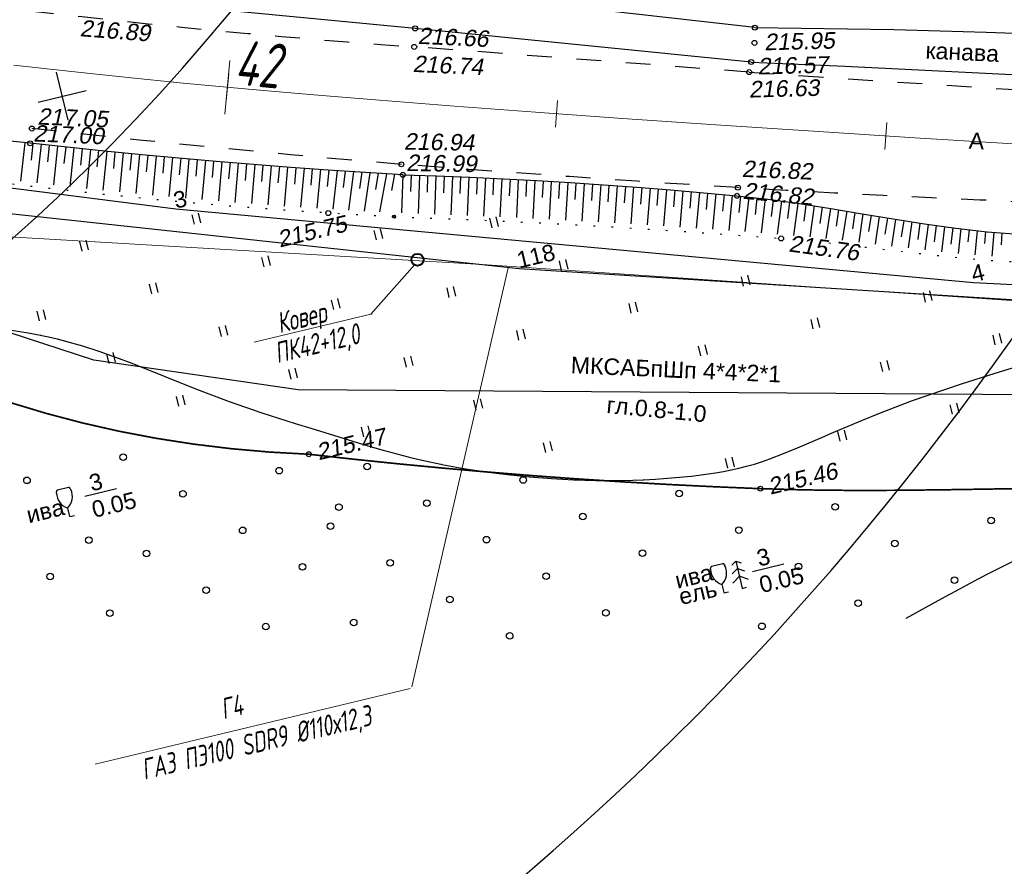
# Model space of a CAD drawing. Header units: millimetres. Extents: x -10 to 1169, y 1 to 1686.
# Tile 19 of 224: x 383 to 442, y 71 to 122. Entities that reach past the tile are written whole.
import ezdxf
from ezdxf.enums import TextEntityAlignment as Align
from ezdxf.lldxf.tags import DXFTag

# ---------------------------------------------------------------- set-up
doc = ezdxf.new("R2010")
doc.units = ezdxf.units.MM
for name, pattern in [('ADOT1', [1, 0, -1]), ('AHIDDEN1', [2, 0.5, -1.5]), ('AHIDDEN2', [3, 1.5, -1.5]), ('PHANTOM2', [1.25, 0.625, -0.125, 0.125, -0.125, 0.125, -0.125])]:
    doc.linetypes.add(name, pattern=pattern)
for name, color, linetype in [('CONTURS', 7, 'Continuous'), ('COORDS', 7, 'Continuous'), ('GPR_PICK', 7, 'Continuous'), ('IZOLINES', 32, 'Continuous'), ('PDIGIT', 170, 'Continuous'), ('PICKETS', 7, 'Continuous'), ('ОБЪЕКТЫ_АВТОДОРОГ', 7, 'Continuous'), ('УЧАСТКИ', 7, 'Continuous')]:
    doc.layers.add(name, color=color, linetype=linetype)
doc.layers.add('СВЯЗЬ', color=170, linetype='Связь', lineweight=30)
doc.styles.add('GPR', font='isocpeui.ttf', dxfattribs={"width": 0.8})
doc.styles.get("Standard").update_dxf_attribs({"font": 'arial.ttf'})
tags = doc.linetypes.add('газ', pattern='A,42.7,-5.08,["Г",Standard,S=2.54,R=0,X=-2.54,Y=-1.27],-3.81', length=51.59).pattern_tags.tags
tags[6] = DXFTag(74, 10)
doc.linetypes.add('Связь', pattern='A,12.5,[130,ltypeshp.shx,S=1,R=-30,X=0,Y=0.9],1,[130,ltypeshp.shx,S=1,R=-30,X=0,Y=0.9],1,[130,ltypeshp.shx,S=1,R=-30,X=0,Y=0.9],4.5', length=19)

# ---------------------------------------------------------------- blocks, each defined once
blk = doc.blocks.new('401')
at = {"layer": 'CONTURS'}
for p, q in [((0, 0), (0, 1.2)), ((0.8, 0), (0.8, 1.2))]:
    blk.add_line(p, q, dxfattribs=at)
blk = doc.blocks.new('390_2')
at = {"layer": 'CONTURS', "color": 7}
for p, q in [((0.7, 3.47), (-0.69, 3.47)), ((0, 1.06), (0, 0.03)), ((0.02, 0), (0.58, 0))]:
    blk.add_line(p, q, dxfattribs=at)
at = {"layer": 'CONTURS', "color": 7, "linetype": 'Continuous'}
for centre, radius, start, end in [((1.01, 2.72), 1.95, 167.2459, 239.376), ((-19.94, 7.46), 19.52, 347.2459, 347.6983), ((-0.65, 3.26), 0.22, 101.9408, 167.6983), ((-0.69, 3.45), 0.0195, 90, 101.9408), ((-1.01, 2.72), 1.95, 300.624, 12.7541), ((0.65, 3.26), 0.22, 12.3017, 76.9673), ((19.94, 7.46), 19.52, 192.3017, 192.7541)]:
    blk.add_arc(centre, radius, start, end, dxfattribs=at)
blk = doc.blocks.new('373')
at = {"layer": 'CONTURS'}
blk.add_circle((0, 0), 0.4, dxfattribs=at)
blk = doc.blocks.new('390_5')
at = {"layer": 'CONTURS', "color": 7}
for p, q in [((0, 2.48), (-0.76, 2)), ((0, 3.4), (-0.57, 3.03)), ((0, 3.4), (0, 0.01)), ((0, 3.4), (0.58, 3.03)), ((0, 2.48), (0.77, 2)), ((-0.96, 0.88), (0, 1.51)), ((0.97, 0.88), (0, 1.51)), ((0, 0), (0.53, 0))]:
    blk.add_line(p, q, dxfattribs=at)
blk = doc.blocks.new('пкк')
at = {"layer": 'ОБЪЕКТЫ_АВТОДОРОГ', "lineweight": 15, "ltscale": 200}
blk.add_line((-0.011, -0.822), (-0.008, 0.805), dxfattribs=at)
blk = doc.blocks.new('пк')
at = {"layer": 'ОБЪЕКТЫ_АВТОДОРОГ', "linetype": 'Continuous', "lineweight": 25, "xscale": 2, "yscale": 2, "zscale": 2}
blk.add_blockref('пкк', (0.003, 0.008), dxfattribs=at)

msp = doc.modelspace()

# ---------------------------------------------------------------- linework, layer by layer
at = {"linetype": 'Continuous', "lineweight": 40}
msp.add_circle((406.65633, 107.34456), 0.36213, dxfattribs=at)
at = {"layer": 'CONTURS', "lineweight": -2}
for p, q in [((382.85589, 114.44051), (382.60075, 112.11878)), ((383.35297, 114.38652), (383.24476, 113.39239)), ((383.85005, 114.33252), (383.59903, 112.00398)), ((384.34719, 114.27912), (384.241, 113.28477)), ((384.84433, 114.22572), (384.59717, 111.88919)), ((385.34157, 114.17333), (385.23751, 113.17876)), ((385.83882, 114.12094), (385.59628, 111.77747)), ((386.33622, 114.07004), (386.2343, 113.07524)), ((386.83363, 114.01914), (386.59539, 111.67019)), ((387.33106, 113.96858), (387.23125, 112.97358)), ((387.8285, 113.91802), (387.59485, 111.56287)), ((388.32615, 113.86963), (388.22836, 112.87442)), ((388.82381, 113.82123), (388.59412, 111.46138)), ((389.32146, 113.77283), (389.2255, 112.77745)), ((389.81911, 113.72444), (389.59357, 111.36194)), ((390.31697, 113.67822), (390.223, 112.68265)), ((390.81483, 113.632), (390.59375, 111.2629)), ((391.31272, 113.58611), (391.22077, 112.59034)), ((391.81061, 113.54022), (391.5942, 111.1715)), ((392.30863, 113.49583), (392.21869, 112.49989)), ((392.80666, 113.45145), (392.59497, 111.08007)), ((393.30477, 113.40806), (393.21671, 112.41195)), ((393.80289, 113.36467), (393.59518, 110.99187)), ((394.30107, 113.32213), (394.21469, 112.32587)), ((394.79926, 113.27959), (394.59566, 110.90887)), ((395.29759, 113.2387), (395.21253, 112.24232)), ((395.79591, 113.19781), (395.59465, 110.82599)), ((396.29425, 113.15711), (396.20997, 112.16066)), ((396.79259, 113.1164), (396.59303, 110.74917)), ((397.29112, 113.07802), (397.20679, 112.08158)), ((397.78964, 113.03964), (397.58875, 110.67518)), ((398.28817, 113.00126), (398.20252, 112.00493)), ((398.78669, 112.96288), (398.58135, 110.60143)), ((399.28537, 112.92651), (399.19693, 111.93043)), ((399.78404, 112.89014), (399.57079, 110.53667)), ((400.28275, 112.85427), (400.18916, 111.85866)), ((400.78147, 112.81839), (400.55296, 110.47241)), ((401.28027, 112.78386), (401.17788, 111.78912)), ((401.77908, 112.74933), (401.5253, 110.41002)), ((402.27796, 112.71596), (402.16125, 111.72279)), ((402.77685, 112.68259), (402.48203, 110.35364)), ((403.27578, 112.64989), (403.13645, 111.65964)), ((403.77471, 112.61719), (403.41597, 110.30108)), ((404.27375, 112.58633), (404.10702, 111.60033)), ((404.7728, 112.55546), (404.35019, 110.2509)), ((405.27185, 112.5246), (405.07788, 111.54359)), ((405.77089, 112.49373), (405.69361, 110.19168)), ((406.27061, 112.47696), (406.23589, 111.47756)), ((406.77033, 112.46018), (406.68756, 110.15491)), ((407.27005, 112.44341), (407.23301, 111.44409)), ((407.76977, 112.42663), (407.6815, 110.11776)), ((408.26937, 112.40673), (408.23001, 111.4075)), ((408.76898, 112.38683), (408.67529, 110.07673)), ((409.26857, 112.36683), (409.22685, 111.3677)), ((409.76817, 112.34682), (409.66888, 110.03572)), ((410.26764, 112.32379), (410.22327, 111.32478)), ((410.76711, 112.30076), (410.66121, 109.99167)), ((411.26657, 112.27753), (411.21936, 111.27865)), ((411.76603, 112.25431), (411.65373, 109.94644)), ((412.26535, 112.22814), (412.21517, 111.2294)), ((412.76466, 112.20198), (412.64535, 109.89973)), ((413.26396, 112.17552), (413.21073, 111.17694)), ((413.76326, 112.14907), (413.63728, 109.85027)), ((414.2624, 112.11977), (414.20605, 111.12136)), ((414.76154, 112.09047), (414.62852, 109.80085)), ((415.26066, 112.06078), (415.20113, 111.06256)), ((415.75978, 112.0311), (415.62005, 109.7472)), ((416.25873, 111.99866), (416.19598, 111.00063)), ((416.75767, 111.96623), (416.61093, 109.69353)), ((417.25659, 111.93331), (417.19058, 110.93549)), ((417.7555, 111.9004), (417.60218, 109.63721)), ((418.25424, 111.86482), (418.18491, 110.86723)), ((418.75297, 111.82925), (418.59265, 109.57931)), ((419.25166, 111.79311), (419.17894, 110.79576)), ((419.75035, 111.75696), (419.58351, 109.52031)), ((420.24885, 111.71825), (420.17262, 110.72116)), ((420.74735, 111.67954), (420.57336, 109.45819)), ((421.2458, 111.64017), (421.1659, 110.64337)), ((421.74425, 111.6008), (421.56347, 109.39605)), ((422.24249, 111.55895), (422.15869, 110.56247)), ((422.74074, 111.5171), (422.55218, 109.33025)), ((423.23892, 111.4745), (423.15084, 110.47839)), ((423.7371, 111.4319), (423.5406, 109.26396)), ((424.23507, 111.38691), (424.14217, 110.39124)), ((424.73305, 111.34192), (424.52701, 109.19564)), ((425.23094, 111.2961), (425.13238, 110.30097)), ((425.72884, 111.25028), (425.51183, 109.12533)), ((426.22604, 111.19745), (426.12054, 110.20303)), ((426.72324, 111.14463), (426.4931, 109.05474)), ((427.22014, 111.089), (427.10681, 110.09544)), ((427.71703, 111.03337), (427.47465, 108.9804)), ((428.21261, 110.96701), (428.09088, 109.97445)), ((428.70819, 110.90065), (428.45419, 108.90619)), ((429.20341, 110.83167), (429.07337, 109.84016)), ((429.69863, 110.7627), (429.4367, 108.82331)), ((430.19268, 110.68583), (430.05533, 109.6953)), ((430.68674, 110.60896), (430.42002, 108.73588)), ((431.18064, 110.53112), (431.0372, 109.54146)), ((431.67454, 110.45327), (431.40611, 108.6341)), ((432.16775, 110.3711), (432.02002, 109.38207)), ((432.66095, 110.28893), (432.39455, 108.5275)), ((433.15413, 110.20663), (433.00401, 109.21796)), ((433.64731, 110.12434), (433.38669, 108.41497)), ((434.14048, 110.04197), (433.99032, 109.05331)), ((434.63365, 109.95961), (434.38229, 108.29809)), ((435.12692, 109.87784), (434.9792, 108.88881)), ((435.62018, 109.79606), (435.38204, 108.18008)), ((436.11405, 109.71801), (435.97105, 108.72828)), ((436.60792, 109.63995), (436.38463, 108.06226)), ((437.1021, 109.56383), (436.96621, 108.57311)), ((437.59627, 109.48772), (437.39195, 107.94771)), ((438.09144, 109.4184), (437.96489, 108.42644)), ((438.58661, 109.34907), (438.4014, 107.8356)), ((439.08234, 109.28387), (438.96744, 108.29049)), ((439.57807, 109.21866), (439.41653, 107.7343)), ((440.07491, 109.16258), (439.99994, 108.425)), ((440.57176, 109.10649), (440.43339, 107.64057)), ((441.06936, 109.05761), (441.00693, 108.32793)), ((441.56697, 109.00873), (441.4556, 107.55592)), ((442.0655, 108.97045), (442.01648, 108.24704))]:
    msp.add_line(p, q, dxfattribs=at)
at = {"layer": 'CONTURS', "color": 1, "linetype": 'газ', "lineweight": 15}
for p, q in [((364.28325, 109.76529), (410.5754, 107.05551)), ((410.5754, 107.05551), (508.53532, 100.42191))]:
    msp.add_line(p, q, dxfattribs=at)
at = {"layer": 'CONTURS', "lineweight": 15}
for p, q in [((403.83561, 104.0587), (406.49259, 107.06719)), ((396.75684, 102.35735), (403.90823, 104.07455))]:
    msp.add_line(p, q, dxfattribs=at)
at = {"layer": 'CONTURS', "color": 0, "lineweight": 15}
msp.add_line((406.30526, 81.47154), (412.14095, 106.85933), dxfattribs=at)
at = {"layer": 'CONTURS', "linetype": 'Continuous', "lineweight": 15}
msp.add_line((406.20623, 81.36752), (387.12448, 76.7856), dxfattribs=at)
at = {"layer": 'CONTURS', "linetype": 'AHIDDEN2', "flags": 128}
for points in [[(285.45612, 150.07385), (287.28361, 149.30156), (289.11211, 148.53171), (290.9416, 147.7643), (292.77209, 146.99933), (294.60358, 146.23681), (296.43607, 145.47672), (298.26955, 144.71909), (300.10403, 143.96389), (301.93951, 143.21114), (303.77598, 142.46083), (305.31413, 141.82912), (306.85048, 141.19165), (308.38609, 140.5516), (309.92205, 139.9122), (311.45942, 139.27666), (312.99928, 138.64818), (314.54271, 138.02998), (316.09077, 137.42527), (317.64454, 136.83725), (319.20509, 136.26914), (321.5923, 135.43997), (323.9928, 134.64584), (326.40513, 133.88405), (328.82786, 133.15191), (331.25951, 132.44672), (333.69866, 131.76576), (336.14384, 131.10635), (338.5936, 130.46577), (341.04649, 129.84132), (343.50107, 129.23032), (344.78646, 128.91594), (346.0734, 128.60633), (347.36182, 128.30177), (348.65166, 128.00252), (349.94283, 127.70886), (351.23527, 127.42105), (352.52892, 127.13937), (353.82369, 126.86408), (355.11952, 126.59546), (356.41634, 126.33377), (359.38185, 125.7677), (362.3561, 125.2448), (365.33791, 124.76065), (368.32612, 124.31081), (371.31955, 123.89085), (374.31704, 123.49635), (377.31741, 123.12287), (380.3195, 122.76599), (383.32214, 122.42128), (386.32415, 122.08431), (388.33339, 121.86442), (390.34358, 121.65263), (392.3547, 121.44894), (394.36677, 121.25334), (396.37979, 121.06584), (398.39374, 120.88643), (400.40864, 120.71512), (402.42449, 120.55191), (404.44127, 120.39679), (406.459, 120.24977)], [(405.67665, 113.13033), (403.43525, 113.31923), (401.19455, 113.51439), (398.95456, 113.71578), (396.71527, 113.92342), (394.47669, 114.13731), (392.23881, 114.35744), (390.00164, 114.58381), (387.76517, 114.81643), (385.52941, 115.05529), (383.29435, 115.30039), (380.48976, 115.60282), (377.68183, 115.89368), (374.87246, 116.18213), (372.06357, 116.47735), (369.25706, 116.78849), (366.45483, 117.12474), (363.6588, 117.49525), (360.87087, 117.90919), (358.09295, 118.37574), (355.32695, 118.90406), (353.94481, 119.1933), (352.56492, 119.49629), (351.18712, 119.81147), (349.81124, 120.13732), (348.43714, 120.47228), (347.06465, 120.81483), (345.69361, 121.16342), (344.32387, 121.51652), (342.95526, 121.87259), (341.58763, 122.23008), (339.25146, 122.84651), (336.91732, 123.47403), (334.58601, 124.11418), (332.25836, 124.76849), (329.93521, 125.43847), (327.61736, 126.12565), (325.30564, 126.83157), (323.00088, 127.55775), (320.7039, 128.30572), (318.41552, 129.077), (316.58812, 129.71518), (314.76685, 130.37196), (312.95091, 131.04481), (311.13953, 131.7312), (309.33192, 132.4286), (307.5273, 133.13446), (305.72487, 133.84624), (303.92387, 134.56142), (302.12349, 135.27745), (300.32296, 135.9918), (298.4832, 136.72242), (296.6452, 137.45746), (294.80895, 138.19692), (292.97446, 138.94082), (291.14171, 139.68913), (289.31072, 140.44188), (287.48148, 141.19905), (285.65399, 141.96065), (283.82825, 142.72667), (282.00427, 143.49712)], [(426.75582, 118.72151), (429.60854, 118.52581), (432.46147, 118.33375), (435.31461, 118.14531), (438.16796, 117.96049), (441.02151, 117.7793), (443.87526, 117.60174), (446.72923, 117.4278), (449.5834, 117.2575), (452.43778, 117.09081), (455.29236, 116.92776), (457.70773, 116.79512), (460.12347, 116.66895), (462.53949, 116.54759), (464.95568, 116.42938), (467.37196, 116.31266), (469.78823, 116.19576), (472.2044, 116.07705), (474.62036, 115.95485), (477.03603, 115.82751), (479.45131, 115.69336), (482.11736, 115.53722), (484.78302, 115.37456), (487.44839, 115.20663), (490.11352, 115.03472), (492.7785, 114.86007), (495.4434, 114.68396), (498.10828, 114.50765), (500.77323, 114.3324), (503.43833, 114.15949), (505.29828, 114.04134)], [(506.98512, 107.01636), (506.01325, 107.077), (503.29953, 107.23712), (500.58534, 107.38955), (497.87081, 107.5364), (495.15607, 107.67975), (492.44124, 107.82168), (489.72646, 107.96429), (487.01185, 108.10965), (484.29754, 108.25987), (481.58367, 108.41703), (478.87036, 108.5832), (476.52118, 108.73635), (474.17249, 108.89755), (471.82417, 109.06469), (469.47609, 109.23564), (467.12812, 109.4083), (464.78013, 109.58055), (462.43198, 109.75027), (460.08356, 109.91536), (457.73472, 110.07369), (455.38535, 110.22316), (452.45517, 110.39445), (449.5241, 110.55093), (446.59237, 110.69632), (443.66018, 110.83435), (440.72778, 110.96875), (437.79538, 111.10325), (434.86322, 111.24158), (431.93151, 111.38747), (429.00047, 111.54465), (426.07035, 111.71686), (424.03015, 111.84442), (421.99013, 111.97504), (419.9503, 112.10872), (417.91066, 112.24547), (415.8712, 112.38529), (413.83192, 112.52817), (411.79283, 112.67411), (409.75392, 112.82312), (407.71519, 112.97519), (405.67665, 113.13033)]]:
    msp.add_lwpolyline(points, dxfattribs=at)
at = {"layer": 'CONTURS', "linetype": 'Continuous'}
for points in [[(427.09452, 121.41401), (407.50109, 123.64492)], [(406.50777, 121.37012), (386.43759, 123.29938)], [(426.87453, 119.3321), (406.50777, 121.37012)], [(405.77089, 112.49373), (403.50684, 112.63376), (401.24399, 112.78512), (398.98235, 112.94781), (396.72191, 113.12184), (394.46268, 113.3072), (392.20465, 113.50389), (389.94783, 113.71192), (387.69222, 113.93128), (385.43781, 114.16197), (383.18461, 114.404), (381.56531, 114.58388)]]:
    msp.add_lwpolyline(points, dxfattribs=at)
at = {"layer": 'CONTURS', "linetype": 'Continuous', "flags": 128}
for points in [[(427.09452, 121.41401), (429.9013, 121.39139), (432.70708, 121.35255), (435.51186, 121.29747), (438.31565, 121.22616), (441.11844, 121.13862), (443.92022, 121.03485)], [(426.87453, 119.3321), (429.71288, 119.20575), (432.55101, 119.07541), (435.3889, 118.94107), (438.22656, 118.80274), (441.06399, 118.66042), (443.90119, 118.5141)], [(405.77089, 112.49373), (407.80074, 112.42559), (409.82935, 112.34438), (411.85673, 112.25009), (413.88288, 112.14273), (415.90779, 112.02229), (417.93147, 111.88879), (419.95391, 111.74221), (421.97512, 111.58256), (423.9951, 111.40984), (426.01385, 111.22405), (427.91226, 111.01151), (429.80774, 110.7475), (431.70107, 110.44909), (433.59304, 110.1334), (435.48445, 109.81752), (437.37608, 109.51854), (439.26872, 109.25358), (441.16317, 109.03973), (443.0602, 108.89408)]]:
    msp.add_lwpolyline(points, dxfattribs=at)
at = {"layer": 'CONTURS', "linetype": 'AHIDDEN2'}
msp.add_lwpolyline([(426.75582, 118.72151), (406.459, 120.24977)], dxfattribs=at)
at = {"layer": 'CONTURS', "linetype": 'ADOT1', "flags": 128}
for points in [[(405.23304, 109.95855), (404.83467, 109.97815), (404.43633, 109.99823), (404.03804, 110.0188), (403.63978, 110.03985), (403.24156, 110.06139), (402.84338, 110.08341), (402.44524, 110.10592), (402.04713, 110.12892), (401.64906, 110.1524), (401.25104, 110.17637), (398.5645, 110.35201), (395.87911, 110.55154), (393.19511, 110.7742), (390.51277, 111.01925), (387.83233, 111.28594), (385.15406, 111.57351), (382.4782, 111.88122), (379.80502, 112.20832), (377.13478, 112.55405), (374.46771, 112.91766), (372.91173, 113.13892), (371.35657, 113.36769), (369.80225, 113.60361), (368.24881, 113.84634), (366.69626, 114.09554), (365.14465, 114.35085), (363.59399, 114.61194), (362.04431, 114.87846), (360.49564, 115.15006), (358.94801, 115.4264), (358.17058, 115.56711), (357.3934, 115.70923), (356.61646, 115.85275), (355.83977, 115.99766), (355.06333, 116.14398), (354.28713, 116.2917), (353.51117, 116.44082), (352.73547, 116.59133), (351.96, 116.74325), (351.18479, 116.89657)], [(405.23304, 109.95855), (407.58195, 109.87165), (409.93012, 109.77472), (412.27754, 109.66776), (414.62421, 109.55076), (416.97014, 109.42373), (419.31531, 109.28667), (421.65975, 109.13957), (424.00343, 108.98244), (426.34637, 108.81527), (428.68856, 108.63807), (430.29945, 108.49718), (431.90918, 108.33112), (433.51809, 108.14864), (435.12654, 107.9585), (436.73486, 107.76944), (438.3434, 107.59021), (439.95252, 107.42955), (441.56255, 107.29622), (443.17385, 107.19896), (444.78676, 107.14652), (445.71753, 107.14231), (446.64895, 107.15766), (447.58084, 107.18767), (448.51306, 107.22744), (449.44544, 107.27204), (450.37781, 107.31657), (451.31002, 107.35613), (452.24191, 107.3858), (453.17331, 107.40068), (454.10406, 107.39585), (455.67284, 107.34203), (457.23984, 107.24207), (458.8055, 107.10568), (460.37025, 106.94257), (461.93452, 106.76245), (463.49873, 106.57502), (465.06331, 106.39), (466.62868, 106.21709), (468.19529, 106.06599), (469.76354, 105.94641), (470.25821, 105.91784), (470.75331, 105.89431), (471.2487, 105.87404), (471.7442, 105.85524), (472.23966, 105.83614), (472.73492, 105.81494), (473.22982, 105.78987), (473.72419, 105.75914), (474.21789, 105.72097), (474.71074, 105.67358), (474.92979, 105.64763), (475.14867, 105.6175), (475.3674, 105.58456), (475.58604, 105.55016), (475.8046, 105.51566), (476.02313, 105.48243), (476.24165, 105.45182), (476.46021, 105.42519), (476.67883, 105.4039), (476.89756, 105.38931), (477.35164, 105.38343), (477.80583, 105.40661), (478.26013, 105.4529), (478.71452, 105.51637), (479.169, 105.59106), (479.62355, 105.67104), (480.07816, 105.75037), (480.53283, 105.8231), (480.98753, 105.88329), (481.44226, 105.92499), (482.88658, 105.98051), (484.33236, 105.96152), (485.77921, 105.88004), (487.22673, 105.74803), (488.67455, 105.5775), (490.12227, 105.38043), (491.56951, 105.16881), (493.01587, 104.95464), (494.46097, 104.74989), (495.90443, 104.56657), (496.9111, 104.44729), (497.9174, 104.32481), (498.92335, 104.19914), (499.92894, 104.07027), (500.93416, 103.93822), (501.93902, 103.80297), (502.94352, 103.66452), (503.94765, 103.52289), (504.95143, 103.37806), (505.95484, 103.23004)]]:
    msp.add_lwpolyline(points, dxfattribs=at)
at = {"layer": 'CONTURS', "linetype": 'AHIDDEN1', "const_width": 0.1, "flags": 128}
for points in [[(357.56525, 105.04254), (357.73151, 105.26592), (357.90233, 105.47667), (358.07771, 105.67478), (358.25765, 105.86024), (358.44215, 106.03308), (358.63122, 106.19327), (358.82485, 106.34083), (359.02303, 106.47575), (359.22579, 106.59803), (359.4331, 106.70768), (359.81949, 106.85839), (360.2315, 106.94945), (360.6643, 106.98937), (361.11307, 106.98664), (361.57301, 106.94978), (362.03927, 106.8873), (362.50706, 106.8077), (362.97154, 106.71949), (363.42789, 106.63117), (363.87131, 106.55127), (364.18272, 106.49469), (364.49336, 106.42997), (364.80318, 106.35809), (365.11215, 106.28001), (365.42021, 106.1967), (365.72734, 106.10915), (366.03349, 106.01832), (366.33862, 105.92518), (366.64268, 105.83071), (366.94564, 105.73588), (368.08046, 105.32936), (369.18519, 104.84317), (370.26647, 104.29509), (371.33091, 103.7029), (372.38514, 103.0844), (373.43577, 102.45736), (374.48943, 101.83956), (375.55275, 101.2488), (376.63234, 100.70286), (377.73483, 100.21951), (379.8492, 99.41707), (381.98995, 98.68943), (384.15708, 98.03657), (386.3506, 97.4585), (388.57051, 96.95522), (390.8168, 96.52673), (393.08947, 96.17303), (395.38853, 95.89412), (397.71398, 95.69), (400.06581, 95.56067)], [(400.06581, 95.56067), (402.79846, 95.25722), (405.53191, 94.97482), (408.26617, 94.71349), (411.00122, 94.4732), (413.73708, 94.25398), (416.47373, 94.05581), (419.21119, 93.8787), (421.94945, 93.72265), (424.6885, 93.58765), (427.42836, 93.4737), (430.12772, 93.39814), (432.82867, 93.36798), (435.53085, 93.37251), (438.23393, 93.40104), (440.93755, 93.44284), (443.64137, 93.48721), (446.34504, 93.52345), (449.04821, 93.54085), (451.75053, 93.5287), (454.45167, 93.47628), (456.5444, 93.40379), (458.63658, 93.30826), (460.72835, 93.19562), (462.81984, 93.07183), (464.91119, 92.94283), (467.00255, 92.81455), (469.09404, 92.69295), (471.18581, 92.58395), (473.27799, 92.49351), (475.37072, 92.42756), (477.98551, 92.4087), (480.60421, 92.4646), (483.22528, 92.57031), (485.84722, 92.70089), (488.46851, 92.83141), (491.08762, 92.93691), (493.70303, 92.99247), (496.31324, 92.97314), (498.91672, 92.85398), (501.51195, 92.61004), (502.0977, 92.56794), (502.73447, 92.56415), (503.40032, 92.58095), (504.07327, 92.60062), (504.73136, 92.60545), (505.35264, 92.57772), (505.91514, 92.49971), (506.3969, 92.35371), (506.77596, 92.122), (507.03036, 91.78687), (507.11121, 91.56104), (507.16035, 91.30493), (507.18249, 91.02399), (507.1823, 90.72368), (507.16446, 90.40943), (507.13367, 90.08671), (507.09459, 89.76096), (507.05193, 89.43762), (507.01036, 89.12215), (506.97456, 88.81999), (506.91018, 88.44753), (506.80357, 88.05441), (506.66952, 87.64986), (506.52284, 87.24314), (506.37832, 86.84347), (506.25076, 86.4601), (506.15496, 86.10227), (506.10572, 85.77922), (506.11785, 85.50019), (506.20613, 85.27443), (506.40047, 85.09357), (506.68191, 84.97842), (507.03508, 84.91754), (507.44461, 84.89949), (507.89515, 84.91285), (508.37131, 84.94616), (508.85774, 84.988), (509.33908, 85.02692), (509.79995, 85.0515), (510.22499, 85.05029), (511.94173, 85.00059), (512.27177, 84.99974)]]:
    msp.add_lwpolyline(points, dxfattribs=at)
at = {"layer": 'CONTURS'}
for points in [[(386.50123, 93.01514), (388.41617, 93.47495)], [(426.94494, 88.45585), (428.85988, 88.91567)]]:
    msp.add_lwpolyline(points, dxfattribs=at)
at = {"layer": 'CONTURS', "lineweight": -2}
msp.add_circle((405.23304, 109.95855), 0.08868, dxfattribs=at)
at = {"layer": 'CONTURS', "lineweight": 30}
for major_axis, ratio, start_param, end_param in [((-25.18361, -75.93277), 0.6, 4.21382336, 8.7239355), ((-35.0211, -104.27618), 0.70909091, 5.8486738, 8.45344016), ((-51.52545, -151.47649), 0.8, 6.47243626, 7.94014483)]:
    msp.add_ellipse((346.77101, 193.61524), major_axis=major_axis, ratio=ratio, start_param=start_param, end_param=end_param, dxfattribs=at)
at = {"layer": 'COORDS', "lineweight": -2}
for p, q in [((385.48119, 115.79979), (384.78074, 118.71687)), ((383.67242, 116.9081), (386.5895, 117.60856))]:
    msp.add_line(p, q, dxfattribs=at)
at = {"layer": 'IZOLINES'}
for points in [[(382.04887, 103.07121), (382.5548, 103.00169), (383.05903, 102.92133), (383.81019, 102.78085), (383.79025, 102.7834), (384.30772, 102.67418), (384.82234, 102.55261), (385.33432, 102.42065), (386.34993, 102.12807), (387.35494, 101.80208), (388.35051, 101.44897), (389.33846, 101.07542), (391.30071, 100.29368), (393.26108, 99.50736), (395.23513, 98.75743), (396.23, 98.4041), (397.2302, 98.06646), (399.24274, 97.42934), (400.19355, 97.1362), (400.19357, 97.13619), (400.19359, 97.13642), (403.58719, 96.08291), (404.49165, 95.82305), (405.40013, 95.57806), (406.31277, 95.34954), (407.12247, 95.16213), (408.07986, 94.95934), (408.15923, 94.94344), (408.15978, 94.94333), (408.13776, 94.94501), (409.4565, 94.70321), (410.78062, 94.49535), (412.10951, 94.32332), (413.44211, 94.18621), (414.77745, 94.08317), (416.11463, 94.01359), (417.45281, 93.97725), (418.79116, 93.97452), (419.69846, 93.99235), (420.37401, 94.01639), (420.3483, 94.01371), (421.07889, 94.05174), (421.8088, 94.10002), (422.53766, 94.16098), (423.26513, 94.23573), (423.99073, 94.3258), (424.71376, 94.4333), (425.19543, 94.51641), (425.65957, 94.60671), (425.65321, 94.60635), (426.12745, 94.70966), (426.59811, 94.82745), (427.06457, 94.96023), (427.56162, 95.11986), (427.56526, 95.1211), (427.56527, 95.1211), (427.56527, 95.1211), (427.56528, 95.12111), (427.56541, 95.12283), (427.99368, 95.27236), (428.83968, 95.59901), (429.67731, 95.94625), (431.34231, 96.66484), (431.64836, 96.79753), (431.64862, 96.79791), (433.61249, 97.63035), (434.60113, 98.03021), (435.59518, 98.41618), (436.59465, 98.78763), (437.59921, 99.14488), (438.60824, 99.48912), (439.62097, 99.82216), (441.6538, 100.46507), (443.68895, 101.10055)], [(436.25729, 85.62348), (438.41578, 86.81611), (439.51045, 87.41132), (440.63201, 88.00809), (440.64294, 88.01383), (440.64294, 88.01383), (440.64294, 88.01383), (440.64294, 88.01383), (440.64295, 88.01383), (440.64213, 88.01383), (441.12973, 88.26749), (441.13286, 88.26911), (441.13269, 88.26911), (441.93922, 88.68094), (442.75037, 89.08348)]]:
    msp.add_lwpolyline(points, dxfattribs=at)
at = {"layer": 'PICKETS', "color": 7, "lineweight": -2}
for centre in [(406.50777, 121.37012), (427.09452, 121.41401), (427.07137, 120.49109), (406.459, 120.24977), (426.87453, 119.3321), (426.75582, 118.72151), (383.29435, 115.30039), (383.18461, 114.404), (405.67665, 113.13033), (405.77089, 112.49373), (426.07035, 111.71686), (426.01385, 111.22405), (401.25104, 110.17637), (428.68856, 108.63807), (400.06581, 95.56067), (427.42836, 93.4737)]:
    msp.add_circle(centre, 0.15, dxfattribs=at)
at = {"layer": 'ОБЪЕКТЫ_АВТОДОРОГ', "color": 0, "linetype": 'PHANTOM2', "lineweight": 15, "ltscale": 200}
msp.add_lwpolyline([(382.19867, 119.13938), (385.51354, 118.77034), (388.91935, 118.41111), (392.46131, 118.05864), (396.18464, 117.70987), (400.13458, 117.36174), (404.35633, 117.01119), (408.89513, 116.65516), (413.79618, 116.2906), (419.08686, 115.9154), (424.72313, 115.53127), (430.64306, 115.14086), (436.78477, 114.74685), (443.08635, 114.3519)], dxfattribs=at)
at = {"layer": 'СВЯЗЬ', "linetype": 'Связь', "lineweight": 30}
msp.add_lwpolyline([(1003.57598, 202.84445), (1000.59835, 168.59492), (871.56058, 145.36788), (758.87955, 121.88941), (650.69119, 102.74815), (634.99227, 95.47123), (608.47044, 71.07046), (595.48159, 81.85251), (592.27086, 95.54863), (488.2796, 98.86568), (399.41933, 99.46973), (387.05474, 101.26013), (366.57294, 107.95059), (359.87152, 108.23329), (347.43397, 102.66207), (313.42841, 119.67044), (255.91181, 144.33086), (205.82837, 165.32708), (141.73238, 199.93614), (116.10181, 212.96805)], dxfattribs=at)
at = {"layer": 'УЧАСТКИ', "color": 6, "linetype": 'Continuous', "lineweight": -2}
for p, q in [((350.1493, 115.77981), (392.01391, 110.43685)), ((340.63793, 114.61691), (412.81485, 106.81338)), ((392.01391, 110.43685), (440.3409, 105.97716)), ((412.81485, 106.81338), (488.81797, 102.00602)), ((440.3409, 105.97716), (508.09792, 102.38203))]:
    msp.add_line(p, q, dxfattribs=at)

# ---------------------------------------------------------------- block references
at = {"layer": 'CONTURS', "lineweight": -2, "xscale": 0.4999999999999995, "yscale": 0.4999999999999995, "zscale": 0.4999999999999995, "rotation": 13.50227474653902}
for name, p in [('401', (393.14374, 109.49631)), ('401', (411.17038, 109.27616)), ('401', (404.17072, 108.54463)), ('401', (386.33721, 107.86193)), ('401', (397.36419, 106.91025)), ('401', (415.39084, 106.69009)), ('401', (426.41782, 105.73841)), ('401', (390.55767, 105.27586)), ('401', (408.58431, 105.05571)), ('401', (401.58465, 104.32418)), ('401', (437.4448, 104.78673)), ('401', (419.6113, 104.10403)), ('401', (383.75114, 103.64147)), ('401', (430.63828, 103.15235)), ('401', (394.77812, 102.68979)), ('401', (412.80477, 102.46964)), ('401', (441.66526, 102.20066)), ('401', (423.83175, 101.51796)), ('401', (387.9716, 101.0554)), ('401', (405.99825, 100.83525)), ('401', (434.85873, 100.56628)), ('401', (398.99858, 100.10372)), ('401', (392.19206, 98.46933)), ('401', (410.2187, 98.24918)), ('401', (439.07919, 97.98021)), ('401', (403.41218, 96.61479)), ('401', (432.27266, 96.34582)), ('401', (414.43916, 95.66311)), ('373', (388.8286, 95.37921)), ('373', (403.60476, 94.81357)), ('401', (425.46614, 94.71143)), ('373', (398.2803, 94.56348)), ('373', (382.99444, 93.9783)), ('373', (413.05646, 93.99784)), ('390_2', (385.58342, 91.78133)), ('373', (392.44613, 93.16258)), ('373', (422.50816, 93.18212)), ('373', (401.89783, 92.34685)), ('373', (407.2223, 92.59694)), ('373', (431.95986, 92.36639)), ('373', (416.67399, 91.78121)), ('373', (401.38813, 91.19604)), ('373', (441.41155, 91.55066)), ('373', (396.06367, 90.94595)), ('373', (426.12569, 90.96549)), ('373', (386.74002, 90.35117)), ('373', (410.83983, 90.38031)), ('373', (435.57739, 90.14976)), ('373', (390.2295, 89.54504)), ('373', (420.29153, 89.56458)), ('373', (399.6812, 88.72932)), ('373', (405.00567, 88.97941)), ('390_2', (425.21639, 87.15691)), ('390_5', (426.33286, 87.43216)), ('373', (429.74323, 88.74886)), ('373', (384.39534, 88.14414)), ('373', (414.45736, 88.16368)), ('373', (439.19492, 87.93313)), ('373', (393.84704, 87.32841)), ('373', (408.6232, 86.76278)), ('373', (433.36076, 86.53223)), ('373', (388.01287, 85.92751)), ('373', (418.0749, 85.94705)), ('373', (397.46457, 85.11178)), ('373', (402.78904, 85.36187)), ('373', (427.5266, 85.13132)), ('373', (412.24073, 84.54615))]:
    msp.add_blockref(name, p, dxfattribs=at)
at = {"layer": 'ОБЪЕКТЫ_АВТОДОРОГ', "color": 0, "linetype": 'PHANTOM2', "lineweight": 15}
for name, p, rotation in [('пк', (395.15304, 117.8065), 354.6486308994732), ('пкк', (395.15304, 117.8065), 354.6486308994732), ('пкк', (415.08796, 116.19899), 355.9435231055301), ('пкк', (435.04293, 114.8586), 356.3293235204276)]:
    msp.add_blockref(name, p, dxfattribs=dict(at, rotation=rotation))

# ---------------------------------------------------------------- texts
at = {"layer": 'CONTURS', "lineweight": -2}
for s, rotation, p in [('канава', 357.2500329, (437.41792, 119.54689)), ('МКСАБпШп 4*4*2*1', 357.4572447, (415.92783, 100.47572)), ('гл.0.8-1.0', 354.6115864, (418.07965, 98.06436)), ('3', 13.5022747, (386.90613, 93.3056)), ('0.05', 13.5022747, (387.06233, 91.69963)), ('ива', 13.5022747, (383.10571, 91.36619)), ('3', 13.5022747, (427.34984, 88.74631)), ('ива', 13.5022747, (422.40103, 87.40563)), ('0.05', 13.5022747, (427.50603, 87.14035)), ('ель', 13.5022747, (422.6283, 86.41529))]:
    msp.add_text(s, height=1, rotation=rotation, dxfattribs=at).set_placement(p)
at = {"layer": 'GPR_PICK', "style": 'GPR', "width": 0.7}
for s, p in [('Ковер', (399.77717, 103.24679)), ('ПК42+12,0', (400.71151, 101.67991)), ('Г4', (395.5375, 79.64327)), ('ГАЗ ПЭ100 SDR9 %%C110х12,3', (397.03102, 77.48824))]:
    msp.add_text(s, height=1.25, rotation=13.5022747, dxfattribs=at).set_placement(p, align=Align.CENTER)
at = {"layer": 'PDIGIT', "color": 7, "lineweight": -2, "oblique": 10}
for s, rotation, p in [('216.89', 355.6599155, (386.17207, 120.89809)), ('216.66', 357.3555895, (406.66286, 120.43701)), ('215.95', 1.4825242, (427.67847, 120.03904)), ('216.74', 357.3555895, (406.34958, 118.73487)), ('216.57', 1.4825242, (427.27945, 118.57542)), ('216.63', 1.4825242, (426.74703, 117.17473)), ('217.05', 357.6031946, (383.61618, 115.5444)), ('217.00', 357.6031946, (383.36554, 114.5197)), ('216.94', 359.0150882, (405.82694, 114.02483)), ('216.99', 359.0150882, (405.97015, 112.73104)), ('216.82', 357.6832305, (426.29516, 112.37254)), ('216.82', 354.5595231, (426.34427, 111.04539)), ('215.75', 13.5022747, (398.30826, 108.08835)), ('215.76', 352.2609939, (429.10883, 107.8546)), ('215.47', 13.5022747, (400.66873, 95.19123)), ('215.46', 13.5022747, (428.03129, 93.10427))]:
    msp.add_text(s, height=1, rotation=rotation, dxfattribs=at).set_placement(p)
at = {"layer": 'ОБЪЕКТЫ_АВТОДОРОГ', "style": 'GPR', "width": 0.7}
msp.add_text('42', height=2.722459, rotation=354.6486309, dxfattribs=at).set_placement((396.86566, 117.84373), align=Align.CENTER)
at = {"layer": 'ОБЪЕКТЫ_АВТОДОРОГ', "lineweight": -2}
msp.add_text('А', height=1, rotation=356.9755456, dxfattribs=at).set_placement((440.03574, 114.07654))
at = {"layer": 'УЧАСТКИ', "color": 6, "lineweight": -2}
for s, p in [('3', (392.01391, 110.43685)), ('118', (412.81485, 106.81338)), ('4', (440.3409, 105.97716))]:
    msp.add_text(s, height=1, rotation=13.5022747, dxfattribs=at).set_placement(p)

doc.saveas('drawing.dxf')
